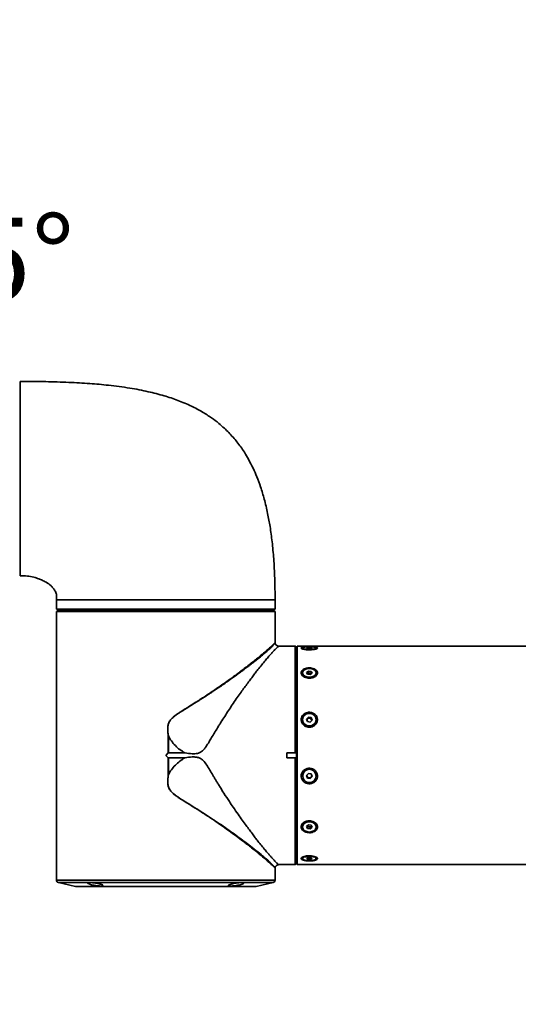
# Model space of a CAD drawing. Header units: millimetres. Extents: x -55 to 731, y 0 to 297.
# Tile 14 of 19: x 277 to 297, y 176 to 216. Entities that reach past the tile are written whole.
import ezdxf

# ---------------------------------------------------------------- set-up
doc = ezdxf.new("R2010")
doc.units = ezdxf.units.MM
doc.linetypes.add('CENTERX2', pattern=[20.32, 12.7, -2.54, 2.54, -2.54])
doc.layers.add('中心线层', color=6, linetype='CENTERX2', lineweight=25)
doc.layers.add('标注层', color=150, linetype='Continuous')
doc.styles.add('SLDTEXTSTYLE1', font='仿宋_GB2312', dxfattribs={"bigfont": 'bigfont'})

msp = doc.modelspace()

# ---------------------------------------------------------------- linework, layer by layer
at = {"color": 7, "linetype": 'Continuous', "lineweight": 35}
for p, q in [((276.5846, 201.4037), (276.5836, 201.4037)), ((276.5836, 197.4037), (276.5836, 201.4037)), ((276.5836, 193.4037), (276.5836, 197.4037)), ((276.5836, 193.4037), (276.5846, 193.4037)), ((278.0887, 192.4237), (278.0857, 192.4037)), ((278.0857, 192.4037), (278.0857, 192.0237)), ((287.0846, 192.0237), (287.0846, 192.4037)), ((278.0857, 192.0237), (287.0846, 192.0237)), ((278.1046, 191.9425), (278.0857, 191.9237)), ((278.0857, 191.9237), (278.1046, 191.9425)), ((278.0857, 191.9237), (278.0857, 191.5937)), ((287.0835, 191.9237), (278.0857, 191.9237)), ((287.0138, 191.9937), (278.1555, 191.9937)), ((278.2846, 192.0237), (278.2846, 191.9937)), ((286.8846, 191.9937), (286.8846, 192.0237)), ((287.0835, 191.9237), (287.0646, 191.9425)), ((287.0835, 191.5937), (287.0835, 191.9237)), ((278.0846, 191.5937), (278.0846, 180.8637)), ((278.0857, 191.5937), (278.0846, 191.5937)), ((287.0846, 191.5937), (287.0835, 191.5937)), ((287.0846, 190.6461), (287.0846, 191.5937)), ((287.9146, 190.5037), (287.2356, 190.5037)), ((287.9646, 190.4537), (287.9146, 190.5037)), ((287.9146, 186.1042), (287.9146, 190.5037)), ((287.9646, 186.0993), (287.9646, 190.4537)), ((287.9946, 190.2037), (287.9646, 190.2037)), ((305.1746, 190.5037), (287.9946, 190.5037)), ((287.9946, 190.5037), (287.9946, 181.5037)), ((288.2176, 190.4224), (288.2176, 190.3856)), ((288.4564, 190.443), (288.3811, 190.4264)), ((288.3811, 190.4264), (288.4193, 190.4058)), ((288.4193, 190.4058), (288.5328, 190.4017)), ((288.5699, 190.4389), (288.4564, 190.443)), ((288.4564, 190.4045), (288.4564, 190.443)), ((288.5328, 190.4017), (288.6081, 190.4183)), ((288.6081, 190.4183), (288.5699, 190.4389)), ((288.5699, 190.4099), (288.5699, 190.4389)), ((288.7716, 190.3846), (288.7716, 190.4224)), ((288.2176, 189.4046), (288.2176, 189.36)), ((288.4564, 189.4759), (288.3811, 189.4186)), ((288.3811, 189.4186), (288.4193, 189.3472)), ((288.4128, 189.3596), (288.4188, 189.3641)), ((288.4129, 189.3592), (288.4188, 189.3641)), ((288.4188, 189.3641), (288.4564, 189.3928)), ((288.5699, 189.4619), (288.4564, 189.4759)), ((288.4564, 189.3928), (288.4564, 189.4759)), ((288.4564, 189.3928), (288.5131, 189.3858)), ((288.5131, 189.3858), (288.5699, 189.3788)), ((288.5328, 189.3332), (288.6081, 189.3906)), ((288.6081, 189.3906), (288.5699, 189.4619)), ((288.5699, 189.3788), (288.5699, 189.4619)), ((288.5699, 189.3788), (288.5765, 189.3665)), ((288.7716, 189.36), (288.7716, 189.4046)), ((288.4193, 189.3472), (288.5328, 189.3332)), ((288.2176, 187.4755), (288.2176, 187.4562)), ((288.4564, 187.5785), (288.3811, 187.4958)), ((288.3811, 187.4958), (288.4193, 187.3928)), ((288.3906, 187.4702), (288.4188, 187.5012)), ((288.4188, 187.5012), (288.4564, 187.5425)), ((288.4193, 187.3928), (288.5328, 187.3726)), ((288.5699, 187.5583), (288.4564, 187.5785)), ((288.4564, 187.5425), (288.4564, 187.5785)), ((288.4564, 187.5425), (288.5131, 187.5324)), ((288.5131, 187.5324), (288.5699, 187.5223)), ((288.5328, 187.3726), (288.6081, 187.4553)), ((288.6081, 187.4553), (288.5699, 187.5583)), ((288.5699, 187.5223), (288.5699, 187.5583)), ((288.5699, 187.5223), (288.589, 187.4708)), ((288.589, 187.4708), (288.5986, 187.4449)), ((288.7716, 187.4562), (288.7716, 187.4755)), ((282.6896, 186.8102), (282.6874, 186.81)), ((282.6874, 186.1065), (282.6874, 186.81)), ((282.6896, 186.8102), (282.6896, 186.1076)), ((282.6874, 186.1065), (282.5846, 186.0037)), ((282.5846, 186.0037), (282.6874, 185.9008)), ((282.6877, 186.1067), (282.6874, 186.1065)), ((282.6874, 185.1973), (282.6874, 185.9008)), ((282.6874, 185.9008), (282.6877, 185.9006)), ((282.6896, 186.1076), (283.3722, 186.1076)), ((283.3722, 185.8997), (282.6896, 185.8997)), ((282.6896, 185.8997), (282.6896, 185.1972)), ((287.5646, 186.1042), (287.9146, 186.1042)), ((287.5646, 185.9032), (287.5646, 186.1042)), ((287.9146, 185.9032), (287.5646, 185.9032)), ((287.9146, 186.1042), (287.9335, 186.1042)), ((287.9146, 181.5048), (287.9146, 185.9032)), ((287.9335, 185.9032), (287.9146, 185.9032)), ((287.9335, 186.1042), (287.9646, 186.0993)), ((287.9646, 185.9081), (287.9335, 185.9032)), ((287.9646, 186.0993), (287.9646, 185.9081)), ((287.9646, 181.5547), (287.9646, 185.9081)), ((282.6896, 185.1972), (282.6874, 185.1973)), ((282.6896, 185.1972), (282.691, 185.1989)), ((288.2176, 185.1633), (288.2176, 185.1521)), ((288.4564, 185.2591), (288.3811, 185.1731)), ((288.3811, 185.1731), (288.4193, 185.0661)), ((288.4002, 185.1404), (288.3864, 185.1792)), ((288.4193, 185.0869), (288.4002, 185.1404)), ((288.4193, 185.0869), (288.4193, 185.0661)), ((288.4761, 185.0764), (288.4193, 185.0869)), ((288.4193, 185.0661), (288.5328, 185.0451)), ((288.5699, 185.2381), (288.4564, 185.2591)), ((288.5328, 185.0659), (288.4761, 185.0764)), ((288.5328, 185.0451), (288.6081, 185.1311)), ((288.5705, 185.1089), (288.5328, 185.0659)), ((288.5328, 185.0659), (288.5328, 185.0451)), ((288.6081, 185.1311), (288.5699, 185.2381)), ((288.6028, 185.1459), (288.5705, 185.1089)), ((288.7716, 185.1521), (288.7716, 185.1633)), ((288.2176, 183.0955), (288.2176, 183.0569)), ((288.4564, 183.1392), (288.3811, 183.073)), ((288.3811, 183.073), (288.4193, 182.9907)), ((288.4193, 183.0627), (288.4049, 183.0939)), ((288.4193, 183.0627), (288.4193, 182.9907)), ((288.4761, 183.0546), (288.4193, 183.0627)), ((288.4193, 182.9907), (288.5328, 182.9745)), ((288.5699, 183.123), (288.4564, 183.1392)), ((288.5328, 183.0465), (288.4761, 183.0546)), ((288.5705, 183.0796), (288.5328, 183.0465)), ((288.5328, 183.0465), (288.5328, 182.9745)), ((288.5328, 182.9745), (288.6081, 183.0407)), ((288.6081, 183.0407), (288.5699, 183.123)), ((288.5843, 183.0918), (288.5705, 183.0796)), ((288.7716, 183.0569), (288.7716, 183.0955)), ((286.6193, 181.7833), (286.6181, 181.7843)), ((286.7465, 181.6737), (286.6193, 181.7833)), ((287.9646, 181.8037), (287.9946, 181.8037)), ((288.2176, 181.8069), (288.2176, 181.7512)), ((288.4564, 181.7868), (288.3811, 181.7582)), ((288.3811, 181.7582), (288.4193, 181.7225)), ((288.4193, 181.7727), (288.4193, 181.7225)), ((288.4193, 181.7225), (288.5328, 181.7155)), ((288.5699, 181.7798), (288.4564, 181.7868)), ((288.5328, 181.7821), (288.5328, 181.7155)), ((288.5328, 181.7155), (288.6081, 181.7442)), ((288.6081, 181.7442), (288.5699, 181.7798)), ((288.7716, 181.7512), (288.7716, 181.8069)), ((287.0846, 180.8637), (287.0846, 181.3612)), ((287.2356, 181.5037), (287.5646, 181.5037)), ((287.5646, 181.5048), (287.9146, 181.5048)), ((287.5646, 181.5037), (287.5646, 181.5048)), ((287.9146, 181.5048), (287.9335, 181.5237)), ((287.9335, 181.5237), (287.9646, 181.5547)), ((287.9946, 181.5037), (305.1746, 181.5037)), ((278.1627, 180.7661), (278.869, 180.6072)), ((278.8909, 180.6047), (286.2783, 180.6047)), ((286.3003, 180.6072), (287.0066, 180.7661))]:
    msp.add_line(p, q, dxfattribs=at)
at = {"color": 8, "linetype": 'Continuous', "lineweight": 35}
for p, q in [((278.0846, 180.8637), (287.0846, 180.8637)), ((278.1627, 180.7661), (285.7114, 180.7661)), ((278.869, 180.6072), (285.212, 180.6072)), ((285.212, 180.6072), (286.3003, 180.6072)), ((285.7114, 180.7661), (287.0066, 180.7661))]:
    msp.add_line(p, q, dxfattribs=at)
at = {"color": 7, "linetype": 'Continuous', "lineweight": 35, "flags": 128}
for points in [[(288.4946, 190.3699), (288.3945, 190.3735), (288.308, 190.3836), (288.2467, 190.399), (288.2188, 190.4175), (288.2282, 190.4367), (288.2736, 190.4539), (288.3488, 190.4669), (288.4437, 190.4739), (288.5455, 190.4739), (288.6404, 190.4669), (288.7157, 190.4539), (288.761, 190.4367), (288.7704, 190.4175), (288.7426, 190.399), (288.6812, 190.3836), (288.5947, 190.3735), (288.4946, 190.3699)], [(288.4946, 189.2232), (288.3945, 189.2354), (288.308, 189.2705), (288.2467, 189.3237), (288.2188, 189.3879), (288.2282, 189.4542), (288.2736, 189.5139), (288.3488, 189.5588), (288.4437, 189.5829), (288.5455, 189.5829), (288.6404, 189.5588), (288.7157, 189.5139), (288.761, 189.4542), (288.7704, 189.3879), (288.7426, 189.3237), (288.6812, 189.2705), (288.5947, 189.2354), (288.4946, 189.2232)], [(288.4946, 187.2138), (288.3945, 187.2315), (288.308, 187.2821), (288.2467, 187.3589), (288.2188, 187.4514), (288.2282, 187.5472), (288.2736, 187.6333), (288.3488, 187.6981), (288.4437, 187.7329), (288.5455, 187.7329), (288.6404, 187.6981), (288.7157, 187.6333), (288.761, 187.5472), (288.7704, 187.4514), (288.7426, 187.3589), (288.6812, 187.2821), (288.5947, 187.2315), (288.4946, 187.2138)], [(288.2176, 183.0955), (288.2176, 183.0958), (288.2365, 183.1714), (288.2902, 183.2368), (288.3715, 183.283), (288.4695, 183.304), (288.5708, 183.2968), (288.6619, 183.2624), (288.7304, 183.2054), (288.767, 183.1336), (288.7716, 183.0955)], [(288.4946, 182.8475), (288.3945, 182.8616), (288.308, 182.9021), (288.2467, 182.9635), (288.2188, 183.0375), (288.2282, 183.1141), (288.2736, 183.183), (288.3488, 183.2348), (288.4437, 183.2626), (288.5455, 183.2626), (288.6404, 183.2348), (288.7157, 183.183), (288.761, 183.1141), (288.7704, 183.0375), (288.7426, 182.9635), (288.6812, 182.9021), (288.5947, 182.8616), (288.4946, 182.8475)], [(288.5833, 183.094), (288.5783, 183.0875), (288.5705, 183.0796)], [(288.4946, 181.6606), (288.3945, 181.6667), (288.308, 181.6842), (288.2467, 181.7108), (288.2188, 181.7428), (288.2282, 181.776), (288.2736, 181.8058), (288.3488, 181.8282), (288.4437, 181.8402), (288.5455, 181.8402), (288.6404, 181.8282), (288.7157, 181.8058), (288.761, 181.776), (288.7704, 181.7428), (288.7426, 181.7108), (288.6812, 181.6842), (288.5947, 181.6667), (288.4946, 181.6606)]]:
    msp.add_lwpolyline(points, dxfattribs=at)
at = {"color": 7, "linetype": 'Continuous', "lineweight": 35}
msp.add_circle((288.4958, 185.1556), 0.2755, dxfattribs=at)
for centre, radius, start, end in [((288.4936, 189.2544), 0.1328, 81.55985, 124.30328), ((288.502, 189.27), 0.1163, 53.07442, 84.51589), ((288.5847, 189.3851), 0.1885, 284.79597, 352.34303), ((288.4946, 187.4677), 0.2772, 182.37261, 357.62739), ((288.4868, 187.4388), 0.0922, 137.48703, 169.54402), ((288.4944, 187.4309), 0.1033, 79.56356, 137.10157), ((288.4971, 187.4352), 0.0985, 21.19304, 80.6412), ((288.5048, 187.4395), 0.0898, 0.62285, 20.40133), ((288.4946, 185.1601), 0.277, 0.65583, 179.34417), ((288.4911, 185.1729), 0.0965, 169.61874, 199.6691), ((288.4938, 185.1743), 0.0995, 199.9187, 259.75767), ((288.4947, 185.1757), 0.101, 259.395, 318.60164), ((288.4975, 185.173), 0.0971, 318.68934, 357.65154), ((288.4858, 183.1541), 0.1, 216.6052, 264.42005), ((288.4953, 183.1725), 0.1194, 260.72231, 308.96059), ((278.1846, 180.8637), 0.1, 180, 257.31962), ((286.9846, 180.8637), 0.1, 282.68038, 0), ((278.8909, 180.7047), 0.1, 257.31962, 270), ((286.2783, 180.7047), 0.1, 270, 282.68038)]:
    msp.add_arc(centre, radius, start, end, dxfattribs=at)
for points, knots in [([(287.0846, 192.4037), (287.0819, 192.7035), (287.0769, 193.2691), (287.0338, 194.0691), (286.969, 194.7761), (286.8846, 195.3997), (286.7784, 195.9859), (286.6498, 196.5318), (286.4988, 197.0347), (286.3435, 197.4576), (286.1771, 197.8401), (286.0049, 198.1764), (285.8316, 198.4671), (285.6729, 198.703), (285.5171, 198.9112), (285.353, 199.1089), (285.1794, 199.2973), (284.985, 199.4874), (284.751, 199.6916), (284.4544, 199.9172), (284.0801, 200.1585), (283.6161, 200.4048), (283.0861, 200.6287), (282.4915, 200.8263), (281.8324, 200.9957), (281.0693, 201.1408), (280.2653, 201.2473), (279.4274, 201.3223), (278.5631, 201.371), (277.606, 201.3998), (276.9361, 201.4023), (276.5846, 201.4037)], [0, 0, 0, 0, 0.0548357, 0.1034303, 0.1464906, 0.1846513, 0.2184771, 0.2554125, 0.2871757, 0.3144458, 0.337765, 0.3634179, 0.3834904, 0.399634, 0.4153964, 0.4310316, 0.4465924, 0.4622418, 0.480738, 0.5033548, 0.5303341, 0.5621041, 0.5993135, 0.6354151, 0.6766199, 0.7236729, 0.7774024, 0.8248847, 0.8774962, 0.9357091, 1, 1, 1, 1]), ([(276.5846, 197.4037), (276.5846, 197.5782), (276.5846, 197.9273), (276.5846, 198.4419), (276.5846, 198.9388), (276.5846, 199.4094), (276.5846, 199.8457), (276.5846, 200.2402), (276.5846, 200.5862), (276.5846, 200.8776), (276.5846, 201.11), (276.5846, 201.2776), (276.5846, 201.3838), (276.5846, 201.3971), (276.5846, 201.4037)], [0, 0, 0, 0, 0.0833334, 0.1666667, 0.25, 0.3333333, 0.4166666, 0.5, 0.5833334, 0.6666667, 0.75, 0.8333334, 0.9166666, 1, 1, 1, 1]), ([(276.5846, 193.4037), (276.5846, 193.4103), (276.5846, 193.4235), (276.5846, 193.5297), (276.5846, 193.6974), (276.5846, 193.9297), (276.5846, 194.2212), (276.5846, 194.5671), (276.5846, 194.9616), (276.5846, 195.3979), (276.5846, 195.8685), (276.5846, 196.3654), (276.5846, 196.8801), (276.5846, 197.2291), (276.5846, 197.4037)], [0, 0, 0, 0, 0.0833334, 0.1666666, 0.25, 0.3333333, 0.4166666, 0.5, 0.5833334, 0.6666667, 0.75, 0.8333333, 0.9166666, 1, 1, 1, 1]), ([(276.5846, 193.4037), (276.6846, 193.4013), (276.8743, 193.3969), (277.1311, 193.3449), (277.3358, 193.2837), (277.5087, 193.2143), (277.6837, 193.1244), (277.8402, 193.0122), (277.9636, 192.881), (278.045, 192.7514), (278.099, 192.5873), (278.0896, 192.4678), (278.0846, 192.4037)], [0, 0, 0, 0, 0.1482667, 0.2812151, 0.3875356, 0.4652003, 0.5574863, 0.6793163, 0.7489531, 0.8236767, 0.9053014, 1, 1, 1, 1]), ([(278.0689, 192.4037), (278.0867, 192.4037), (278.1223, 192.4037), (278.2353, 192.4037), (278.4203, 192.4037), (278.6763, 192.4037), (279.0043, 192.4037), (279.3935, 192.4037), (279.8374, 192.4037), (280.3282, 192.4037), (280.8576, 192.4037), (281.4166, 192.4037), (281.9956, 192.4037), (282.5846, 192.4037), (283.1737, 192.4037), (283.7526, 192.4037), (284.3116, 192.4037), (284.841, 192.4037), (285.3319, 192.4037), (285.7757, 192.4037), (286.1649, 192.4037), (286.4928, 192.4037), (286.7542, 192.4037), (286.9428, 192.4037), (287.0623, 192.4037), (287.0772, 192.4037), (287.0846, 192.4037)], [0, 0, 0, 0, 0.0397511, 0.0793251, 0.118899, 0.1608561, 0.2028134, 0.2447706, 0.2867277, 0.3286849, 0.3706421, 0.4125992, 0.4545565, 0.4965137, 0.5384709, 0.5804282, 0.6223853, 0.6643425, 0.7062997, 0.7482569, 0.7902141, 0.8321713, 0.8741285, 0.9160856, 0.9580428, 1, 1, 1, 1]), ([(278.1555, 191.9937), (278.144, 191.9821), (278.1275, 191.9654), (278.11, 191.948), (278.1046, 191.9425)], [0, 0, 0, 0, 0.6887094, 1, 1, 1, 1]), ([(287.0646, 191.9425), (287.049, 191.9582), (287.0315, 191.9757), (287.0155, 191.9919), (287.0138, 191.9937)], [0, 0, 0, 0, 0.89316788, 1, 1, 1, 1]), ([(286.7465, 190.3336), (286.7984, 190.3793), (286.8995, 190.4684), (287.0034, 190.5651), (287.0718, 190.6316), (287.0803, 190.6413), (287.0846, 190.6461)], [0, 0, 0, 0, 0.2566128, 0.5000503, 0.7500409, 1, 1, 1, 1]), ([(287.2369, 190.5036), (287.2182, 190.5054), (287.1814, 190.5091), (287.1341, 190.5387), (287.0982, 190.5811), (287.0896, 190.6166), (287.0853, 190.6345)], [0, 0, 0, 0, 0.2560877, 0.5031348, 0.7489875, 1, 1, 1, 1]), ([(283.3722, 186.1076), (283.4718, 186.0915), (283.6444, 186.0636), (283.8439, 186.0697), (283.9561, 186.1039), (284.0352, 186.1417), (284.1183, 186.2067), (284.2029, 186.3084), (284.2917, 186.4383), (284.3908, 186.5988), (284.5028, 186.7902), (284.6196, 186.9851), (284.726, 187.1611), (284.8422, 187.3483), (284.972, 187.5513), (285.1268, 187.7907), (285.2851, 188.0296), (285.4467, 188.267), (285.6054, 188.495), (285.7528, 188.7019), (285.8912, 188.8925), (286.0229, 189.0707), (286.1503, 189.2398), (286.2684, 189.3938), (286.3975, 189.5591), (286.5341, 189.7304), (286.6739, 189.9011), (286.8023, 190.0536), (286.9182, 190.187), (287.0203, 190.2995), (287.1086, 190.3915), (287.1781, 190.4573), (287.2259, 190.4969), (287.2325, 190.5015), (287.2356, 190.5037)], [0, 0, 0, 0, 0.0360204, 0.0624147, 0.0700788, 0.0777368, 0.0936164, 0.1072402, 0.1248622, 0.1498531, 0.1748729, 0.204682, 0.2320885, 0.2498978, 0.2856223, 0.3213944, 0.357151, 0.3953463, 0.433624, 0.4684944, 0.4999595, 0.5334426, 0.5654381, 0.5959521, 0.6249914, 0.668568, 0.7102263, 0.7500078, 0.7929487, 0.8345899, 0.8750152, 0.9204954, 0.962081, 1, 1, 1, 1]), ([(285.7666, 189.5392), (285.834, 189.5911), (285.9673, 189.6937), (286.1517, 189.8391), (286.3544, 190.0021), (286.5616, 190.1737), (286.6864, 190.2816), (286.7465, 190.3336)], [0, 0, 0, 0, 0.1693633, 0.3351403, 0.5000799, 0.7592686, 1, 1, 1, 1]), ([(288.8306, 190.4224), (288.8275, 190.4158), (288.8211, 190.4024), (288.7696, 190.3814), (288.6903, 190.3632), (288.5875, 190.3511), (288.4721, 190.348), (288.3574, 190.355), (288.2585, 190.3709), (288.1884, 190.3922), (288.1618, 190.4102), (288.1565, 190.4263), (288.1696, 190.4409), (288.2194, 190.4554), (288.2933, 190.4654), (288.3554, 190.4683), (288.3839, 190.4697)], [0, 0, 0, 0, 0.0694201, 0.14260847, 0.21743801, 0.29485509, 0.37460024, 0.45556014, 0.53627537, 0.61525756, 0.69151954, 0.71922641, 0.78864504, 0.86183382, 0.93666393, 1, 1, 1, 1]), ([(288.6181, 190.4693), (288.6219, 190.4692), (288.6634, 190.468), (288.7301, 190.4614), (288.8007, 190.4485), (288.8281, 190.4341), (288.8301, 190.4248), (288.8306, 190.4224)], [0, 0, 0, 0, 0.02962562, 0.32668252, 0.6173655, 0.89803163, 1, 1, 1, 1]), ([(282.6874, 186.81), (282.6823, 186.8447), (282.6724, 186.9112), (282.6642, 187.0071), (282.662, 187.0935), (282.6659, 187.1707), (282.6795, 187.2658), (282.7101, 187.3562), (282.7602, 187.4384), (282.8124, 187.5036), (282.8794, 187.5687), (282.9599, 187.6336), (283.0479, 187.6977), (283.1899, 187.7937), (283.3859, 187.9166), (283.6338, 188.0707), (283.872, 188.2208), (284.1842, 188.4211), (284.5571, 188.6684), (284.998, 188.9736), (285.4059, 189.2663), (285.6516, 189.4522), (285.7666, 189.5392)], [0, 0, 0, 0, 0.02282514, 0.04364047, 0.06251545, 0.07895915, 0.0937666, 0.12493257, 0.13999709, 0.15617267, 0.1790505, 0.2006278, 0.22345676, 0.24993625, 0.31245231, 0.3749702, 0.44249828, 0.50000574, 0.62500724, 0.75000802, 0.88294088, 1, 1, 1, 1]), ([(288.4946, 189.6081), (288.5267, 189.6066), (288.5976, 189.6031), (288.6978, 189.573), (288.7794, 189.5225), (288.8266, 189.4575), (288.8355, 189.3863), (288.8077, 189.3165), (288.7473, 189.255), (288.6593, 189.208), (288.5699, 189.1866), (288.4816, 189.1815), (288.3916, 189.1904), (288.2915, 189.2242), (288.2098, 189.2815), (288.1626, 189.3513), (288.1538, 189.4234), (288.1815, 189.4902), (288.242, 189.5463), (288.3299, 189.5871), (288.4193, 189.6059), (288.4757, 189.6076), (288.4946, 189.6081)], [0, 0, 0, 0, 0.0464242, 0.102693, 0.1581378, 0.211863, 0.263702, 0.3144932, 0.3656076, 0.4181718, 0.4725618, 0.5, 0.5464241, 0.6026929, 0.6581377, 0.711863, 0.7637019, 0.814493, 0.8656079, 0.9181718, 0.9725618, 1, 1, 1, 1]), ([(288.4946, 187.7782), (288.5267, 187.7758), (288.5976, 187.7705), (288.6978, 187.7245), (288.7794, 187.6483), (288.8266, 187.5521), (288.8355, 187.4488), (288.8077, 187.3497), (288.7473, 187.2637), (288.6593, 187.1989), (288.5699, 187.1697), (288.4816, 187.1627), (288.3916, 187.1748), (288.2915, 187.2211), (288.2098, 187.3006), (288.1626, 187.3988), (288.1538, 187.5025), (288.1815, 187.6003), (288.242, 187.6841), (288.3299, 187.7459), (288.4193, 187.7748), (288.4757, 187.7773), (288.4946, 187.7782)], [0, 0, 0, 0, 0.0464242, 0.1026929, 0.1581376, 0.2118626, 0.263702, 0.3144927, 0.365608, 0.4181718, 0.4725618, 0.4999999, 0.5464241, 0.6026928, 0.6581375, 0.7118629, 0.763702, 0.8144929, 0.8656078, 0.9181718, 0.9725618, 1, 1, 1, 1]), ([(282.6911, 186.8084), (282.7311, 186.7359), (282.8113, 186.5908), (282.9727, 186.4007), (283.158, 186.2338), (283.3008, 186.1497), (283.3722, 186.1076)], [0, 0, 0, 0, 0.2499997, 0.50000228, 0.75000365, 1, 1, 1, 1]), ([(282.6896, 186.1076), (282.6894, 186.1076), (282.6887, 186.1075), (282.6881, 186.1071), (282.6877, 186.1068), (282.6877, 186.1067)], [0, 0, 0, 0, 0.3719023, 0.8577899, 1, 1, 1, 1]), ([(282.6877, 185.9006), (282.6879, 185.9004), (282.6884, 185.9), (282.6891, 185.8998), (282.6895, 185.8997), (282.6896, 185.8997)], [0, 0, 0, 0, 0.46662837, 0.85413834, 1, 1, 1, 1]), ([(282.6911, 185.1989), (282.7312, 185.2714), (282.8114, 185.4164), (282.973, 185.6064), (283.1581, 185.7734), (283.3009, 185.8576), (283.3722, 185.8997)], [0, 0, 0, 0, 0.2499963, 0.5000024, 0.7500061, 1, 1, 1, 1]), ([(283.3722, 185.8997), (283.4721, 185.9162), (283.5991, 185.9371), (283.7524, 185.9386), (283.8265, 185.9336), (283.9149, 185.9192), (283.997, 185.8873), (284.0699, 185.8387), (284.1636, 185.7558), (284.2703, 185.6036), (284.3961, 185.3989), (284.5016, 185.2205), (284.5883, 185.0738), (284.6603, 184.9543), (284.736, 184.8304), (284.843, 184.6578), (284.999, 184.4116), (285.18, 184.1344), (285.3732, 183.8475), (285.551, 183.5895), (285.7277, 183.34), (285.8836, 183.1251), (286.0229, 182.9366), (286.1502, 182.7676), (286.2684, 182.6135), (286.3975, 182.4483), (286.534, 182.2769), (286.6738, 182.1062), (286.7914, 181.9667), (286.8894, 181.8535), (286.9708, 181.7621), (287.0423, 181.6848), (287.1278, 181.5962), (287.2126, 181.52), (287.2283, 181.5088), (287.2356, 181.5037)], [0, 0, 0, 0, 0.0360128, 0.0458368, 0.0546381, 0.0624859, 0.0777625, 0.0855727, 0.0936846, 0.1223113, 0.1513347, 0.1800123, 0.1968906, 0.2130359, 0.2307188, 0.249939, 0.2876158, 0.3388072, 0.3749689, 0.4212754, 0.4629511, 0.4999989, 0.5334782, 0.5654733, 0.5959899, 0.6250354, 0.6686082, 0.7102682, 0.7500567, 0.7823879, 0.8139799, 0.8448667, 0.8750849, 0.9417899, 1, 1, 1, 1]), ([(288.1586, 185.1521), (288.1617, 185.1849), (288.1682, 185.2523), (288.2196, 185.3449), (288.2989, 185.4197), (288.4017, 185.4666), (288.5171, 185.4785), (288.6318, 185.4518), (288.7307, 185.3888), (288.8008, 185.2983), (288.8275, 185.214), (288.8327, 185.1325), (288.8195, 185.0522), (288.77, 184.9608), (288.6902, 184.8876), (288.5875, 184.8419), (288.4721, 184.8303), (288.3574, 184.8563), (288.2584, 184.9177), (288.1887, 185.0067), (288.1611, 185.0902), (288.1591, 185.1391), (288.1586, 185.1521)], [0, 0, 0, 0, 0.0482601, 0.09914, 0.1511612, 0.2049809, 0.260419, 0.3167017, 0.3728142, 0.4277225, 0.4807386, 0.5000002, 0.5482597, 0.5991397, 0.651161, 0.7049808, 0.7604189, 0.8167016, 0.8728142, 0.9277225, 0.9807389, 1, 1, 1, 1]), ([(285.7666, 182.4677), (285.6779, 182.535), (285.4885, 182.6787), (285.1765, 182.9062), (284.8359, 183.1467), (284.4781, 183.3917), (284.1492, 183.6088), (283.8632, 183.7925), (283.6249, 183.9428), (283.3856, 184.0901), (283.1937, 184.2111), (283.0579, 184.3027), (282.9801, 184.3588), (282.895, 184.4252), (282.8035, 184.5092), (282.7324, 184.6074), (282.6949, 184.6962), (282.6762, 184.7648), (282.6659, 184.8366), (282.6583, 184.9809), (282.6746, 185.1017), (282.6874, 185.1973)], [0, 0, 0, 0, 0.0907743, 0.193861, 0.294439, 0.3961401, 0.5000648, 0.564746, 0.6251011, 0.6876187, 0.7501348, 0.7736561, 0.7944871, 0.8126542, 0.843884, 0.875063, 0.8904326, 0.9063025, 0.9211115, 0.9375534, 1, 1, 1, 1]), ([(282.691, 185.1989), (282.6808, 185.1282), (282.6603, 184.9865), (282.6646, 184.8053), (282.7042, 184.6665), (282.7741, 184.5406), (282.9544, 184.3649), (283.2534, 184.1755), (283.7292, 183.8829), (284.3081, 183.5178), (284.9577, 183.081), (285.5526, 182.6577), (286.0216, 182.3052), (286.3749, 182.0266), (286.6369, 181.812), (286.7671, 181.6969), (286.8319, 181.6396)], [0, 0, 0, 0, 0.0316229, 0.0633137, 0.079216, 0.0950128, 0.1264403, 0.1891606, 0.2518476, 0.3766876, 0.5017244, 0.626511, 0.7515497, 0.8349149, 0.9178149, 1, 1, 1, 1]), ([(288.4946, 183.3096), (288.5267, 183.3075), (288.5976, 183.3029), (288.6978, 183.263), (288.7794, 183.1982), (288.8266, 183.1183), (288.8355, 183.0352), (288.8077, 182.9577), (288.7473, 182.8922), (288.6593, 182.8441), (288.5699, 182.8227), (288.4816, 182.8176), (288.3916, 182.8264), (288.2915, 182.8605), (288.2098, 182.9201), (288.1626, 182.9958), (288.1538, 183.0781), (288.1815, 183.1581), (288.242, 183.2284), (288.3299, 183.2815), (288.4193, 183.3066), (288.4757, 183.3089), (288.4946, 183.3096)], [0, 0, 0, 0, 0.0464242, 0.1026929, 0.1581375, 0.2118628, 0.2637022, 0.314493, 0.3656079, 0.418172, 0.4725618, 0.5, 0.5464241, 0.602693, 0.6581377, 0.7118626, 0.763702, 0.8144928, 0.8656077, 0.9181719, 0.9725618, 1, 1, 1, 1]), ([(286.6181, 181.7843), (286.5454, 181.8456), (286.394, 181.9733), (286.1098, 182.203), (285.8839, 182.3772), (285.7666, 182.4677)], [0, 0, 0, 0, 0.3072836, 0.6403986, 1, 1, 1, 1]), ([(287.0846, 181.3612), (287.0803, 181.3661), (287.0718, 181.3758), (287.0034, 181.4422), (286.8995, 181.5389), (286.7984, 181.628), (286.7465, 181.6738)], [0, 0, 0, 0, 0.2499587, 0.4999495, 0.7433883, 1, 1, 1, 1]), ([(286.8319, 181.6396), (286.8271, 181.6415), (286.8129, 181.6473), (286.7842, 181.6586), (286.7607, 181.668), (286.7465, 181.6737)], [0, 0, 0, 0, 0.17003062, 0.49999838, 1, 1, 1, 1]), ([(288.4946, 181.8683), (288.5267, 181.8673), (288.5976, 181.865), (288.6978, 181.8455), (288.7794, 181.8146), (288.8266, 181.778), (288.8355, 181.7416), (288.8077, 181.7093), (288.7473, 181.6834), (288.6593, 181.6652), (288.5699, 181.6574), (288.4816, 181.6555), (288.3916, 181.6587), (288.2915, 181.6713), (288.2098, 181.6943), (288.1626, 181.7249), (288.1538, 181.7601), (288.1815, 181.7961), (288.242, 181.8289), (288.3299, 181.8545), (288.4193, 181.8669), (288.4757, 181.8679), (288.4946, 181.8683)], [0, 0, 0, 0, 0.0464242, 0.1026928, 0.1581374, 0.211863, 0.2637022, 0.3144931, 0.3656079, 0.4181719, 0.4725619, 0.5000001, 0.5464244, 0.6026933, 0.6581379, 0.7118629, 0.7637019, 0.8144928, 0.865608, 0.9181718, 0.9725618, 1, 1, 1, 1]), ([(286.8319, 181.6396), (286.859, 181.6147), (286.9101, 181.5677), (286.9728, 181.5051), (287.023, 181.4516), (287.0597, 181.4104), (287.0814, 181.38), (287.0842, 181.3761), (287.0855, 181.3742)], [0, 0, 0, 0, 0.1707066, 0.3223173, 0.5000183, 0.6686491, 0.8396392, 1, 1, 1, 1]), ([(287.0855, 181.3742), (287.0907, 181.3939), (287.101, 181.4329), (287.141, 181.4742), (287.1872, 181.4992), (287.2193, 181.5022), (287.2356, 181.5037)], [0, 0, 0, 0, 0.2802176, 0.5552382, 0.7737426, 1, 1, 1, 1]), ([(279.4592, 180.6965), (279.4359, 180.7046), (279.3893, 180.7209), (279.361, 180.7418), (279.3688, 180.7572), (279.4134, 180.7656), (279.4876, 180.7663), (279.5827, 180.7597), (279.6886, 180.7464), (279.7949, 180.7274), (279.8683, 180.7096), (279.9308, 180.6909), (279.9807, 180.6715), (280.0104, 180.6487), (280.0018, 180.6313), (279.9569, 180.6217), (279.8825, 180.621), (279.7879, 180.6287), (279.6824, 180.6438), (279.5765, 180.6646), (279.5023, 180.6832), (279.4676, 180.6939), (279.4592, 180.6965)], [0, 0, 0, 0, 0.0552356, 0.1104968, 0.1650474, 0.2183969, 0.2707555, 0.3226858, 0.3748674, 0.4278822, 0.4820398, 0.4995944, 0.5550893, 0.6106017, 0.6655471, 0.7191135, 0.7713044, 0.8228564, 0.8748016, 0.9279395, 0.9824768, 1, 1, 1, 1]), ([(285.2575, 180.6217), (285.235, 180.6225), (285.1899, 180.6242), (285.1608, 180.637), (285.1646, 180.6556), (285.2042, 180.6787), (285.2762, 180.7036), (285.3735, 180.7273), (285.484, 180.7469), (285.5934, 180.7604), (285.6675, 180.7652), (285.7285, 180.766), (285.7768, 180.7632), (285.8072, 180.7524), (285.8026, 180.7355), (285.7627, 180.7138), (285.6906, 180.6893), (285.5936, 180.6647), (285.483, 180.6431), (285.3735, 180.6278), (285.299, 180.6221), (285.2652, 180.6217), (285.2575, 180.6217)], [0, 0, 0, 0, 0.0519282, 0.103832, 0.1564195, 0.2104071, 0.2656028, 0.3212796, 0.3765419, 0.4307562, 0.4837788, 0.5000036, 0.5521801, 0.6043411, 0.656969, 0.7106605, 0.7654879, 0.8210676, 0.8766087, 0.931209, 0.9843465, 1, 1, 1, 1])]:
    msp.add_open_spline(points, degree=3, knots=knots, dxfattribs=at)
at = {"color": 8, "linetype": 'Continuous', "lineweight": 35}
msp.add_open_spline([(287.0855, 190.6331), (287.0855, 190.6331), (287.0855, 190.6372), (287.0816, 190.6232), (287.0604, 190.5991), (287.022, 190.5541), (286.9804, 190.5103), (286.9427, 190.4723), (286.9091, 190.4398), (286.8696, 190.4027), (286.8236, 190.3605), (286.7704, 190.3129), (286.7093, 190.2594), (286.616, 190.1796), (286.4682, 190.0572), (286.3039, 189.9254), (286.1634, 189.815), (286.073, 189.7447), (285.9743, 189.6687), (285.8669, 189.587), (285.7502, 189.4993), (285.624, 189.4056), (285.4349, 189.2672), (285.1543, 189.0663), (284.8731, 188.8716), (284.6615, 188.7284), (284.5513, 188.6546), (284.436, 188.578), (284.3153, 188.4987), (284.1893, 188.4168), (284.0579, 188.3323), (283.9095, 188.238), (283.7605, 188.1446), (283.6283, 188.0627), (283.5473, 188.0129), (283.4877, 187.9764), (283.4181, 187.9336), (283.3228, 187.8745), (283.2207, 187.8101), (283.132, 187.7528), (283.0508, 187.6982), (282.9763, 187.6448), (282.9081, 187.5911), (282.8336, 187.5251), (282.7725, 187.4558), (282.7268, 187.3817), (282.7019, 187.3273), (282.6846, 187.2708), (282.6726, 187.2105), (282.6653, 187.1418), (282.6637, 187.0619), (282.6703, 186.9495), (282.683, 186.8634), (282.6911, 186.8084)], degree=3, knots=[0, 0, 0, 0, 0.0000016, 0.0262037, 0.0624922, 0.0964635, 0.1249897, 0.1397219, 0.1554627, 0.172231, 0.1900476, 0.208934, 0.2289126, 0.2500055, 0.2937057, 0.3495602, 0.3678396, 0.3871725, 0.4075711, 0.4290463, 0.4516073, 0.4752605, 0.5000104, 0.5546912, 0.6213202, 0.6379278, 0.6551354, 0.6729392, 0.6913351, 0.7103175, 0.7298798, 0.7500146, 0.7758861, 0.7949155, 0.8071217, 0.8106723, 0.8204381, 0.8368833, 0.8514549, 0.8641672, 0.8750339, 0.8867752, 0.8971817, 0.9062857, 0.922552, 0.9301589, 0.9375071, 0.9439803, 0.9513313, 0.9595844, 0.9687526, 0.9800366, 1, 1, 1, 1], dxfattribs=at)
at = {"layer": '中心线层', "linetype": 'CENTERX2'}
msp.add_arc((310.5846, 197.4037), 62.2, 95, 85, dxfattribs=at)

# ---------------------------------------------------------------- texts
at = {"layer": '标注层', "char_height": 3.5, "attachment_point": 1, "style": 'SLDTEXTSTYLE1'}
for insert in [(260.3779, 208.2521), (230.339, 206.2425)]:
    msp.add_mtext('J5\\M+18146175\\M+1818B', dxfattribs=dict(at, insert=insert))

doc.saveas('drawing.dxf')
